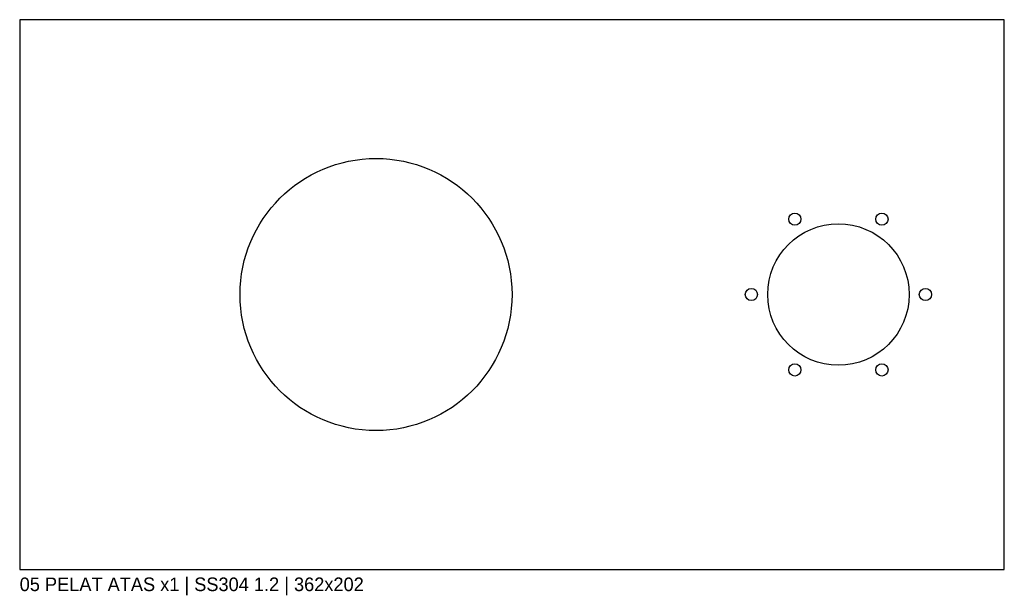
# Model space of a CAD drawing. Header units: millimetres. Extents: x 0 to 362, y -10 to 202.
import ezdxf

# ---------------------------------------------------------------- set-up
doc = ezdxf.new("R2010")
doc.units = ezdxf.units.MM
doc.layers.add('CUT', color=7, linetype='Continuous')
doc.layers.add('LABEL', color=3, linetype='Continuous')

msp = doc.modelspace()

# ---------------------------------------------------------------- linework, layer by layer
at = {"layer": 'CUT'}
msp.add_lwpolyline([(0, 0), (362, 0), (362, 202), (0, 202)], close=True, dxfattribs=at)
for centre, radius in [((131, 101), 50), ((285, 128.71), 2.25), ((317, 128.71), 2.25), ((301, 101), 26), ((269, 101), 2.25), ((333, 101), 2.25), ((285, 73.29), 2.25), ((317, 73.29), 2.25)]:
    msp.add_circle(centre, radius, dxfattribs=at)

# ---------------------------------------------------------------- texts
at = {"layer": 'LABEL'}
msp.add_text('05 PELAT ATAS x1 | SS304 1.2 | 362x202', height=5, dxfattribs=at).set_placement((0, -8))

doc.saveas('drawing.dxf')
